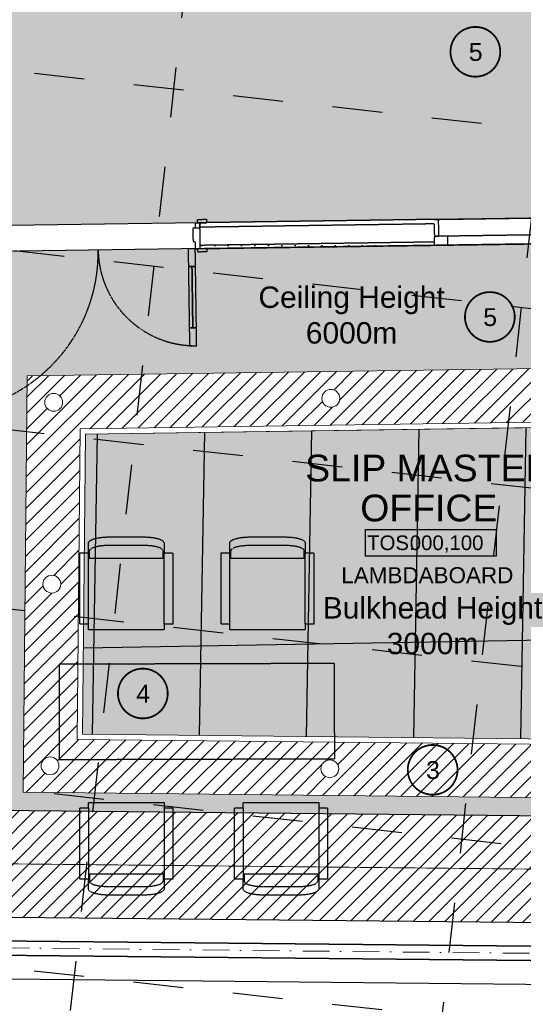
# Model space of a CAD drawing. Header units: millimetres. Extents: x -115474967 to 444143, y -74377 to 241828222.
# Tile 97 of 256: x -22393 to -19572, y 67670 to 73190. Entities that reach past the tile are written whole.
import ezdxf
from ezdxf.enums import TextEntityAlignment as Align

# ---------------------------------------------------------------- set-up
doc = ezdxf.new("R2010")
doc.units = ezdxf.units.MM
doc.header["$MEASUREMENT"] = 0
doc.set_wipeout_variables(frame=1)
for name, pattern in [('( Dashed )', [0.75, 0.5, -0.25]), ('Block C$0$DASHED2', [0.375, 0.25, -0.125]), ('Dashed', [280, 140, -140]), ('Dot & Dashed', [280, 150, -60, 0, -70]), ('PHANTOM', [2.5, 1.25, -0.25, 0.25, -0.25, 0.25, -0.25]), ('Wipeout_Contour', [1000, 0, -1000])]:
    doc.linetypes.add(name, pattern=pattern)
for name, color, linetype in [('0-HACH', 9, 'Continuous'), ('00-1 FloorFinish', 1, 'Continuous'), ('00-1 FloorLevel', 7, 'Continuous'), ('00-2 Roof Lines', 8, 'Dashed'), ('00-2 Windows', 1, 'Continuous'), ('00-3 Elev 01', 7, 'Continuous'), ('00-5 Grid 01', 9, 'PHANTOM'), ('A-DOOR NUMBERS', 7, 'Continuous'), ('MARKETING', 7, 'Continuous')]:
    doc.layers.add(name, color=color, linetype=linetype)
for name, color, linetype, lineweight in [('00-1 Labels', 4, 'Continuous', 35), ('1HATCH', 8, 'Continuous', 0), ('2 Windows', 1, 'Continuous', 25), ('A_WALL LOAD_Pen_No__161', 1, 'Continuous', 5)]:
    doc.layers.add(name, color=color, linetype=linetype, lineweight=lineweight)
doc.layers.add('0_cons_01', color=40, linetype='Continuous', lineweight=0, plot=False)
doc.layers.add('A_WALL LOAD_Pen_No__7', color=7, linetype='Continuous', lineweight=5, true_color=0x3f3f3f)
doc.styles.add('ARIAL', font='arial.ttf')
pattern_1 = [(0, (0, 0), (0, 75), [0, -75])]

# ---------------------------------------------------------------- blocks, each defined once
blk = doc.blocks.new('Room Tags')
at = {"layer": '00-1 FloorLevel', "color": 2}
blk.add_lwpolyline([(-571.3, -75.7), (646.5, -75.7), (646.5, -324.7), (-571.3, -324.7)], close=True, dxfattribs=at)
at = {"layer": '00-1 FloorFinish', "style": 'ARIAL'}
blk.add_attdef('F-FINISH', text='', height=150, dxfattribs=at).set_placement((5.1, -578), align=Align.CENTER)
at = {"layer": '00-1 FloorLevel', "style": 'ARIAL'}
blk.add_text('TOS:', height=136.36, dxfattribs=at).set_placement((-557.4, -200.2), align=Align.MIDDLE_LEFT)
blk.add_attdef('000,000', text='', height=136.4, dxfattribs=at).set_placement((606.9, -200.2), align=Align.MIDDLE_RIGHT)
at = {"layer": '00-1 Labels', "style": 'ARIAL'}
for tag, p in [('ROOM1?', (19, 746.2)), ('ROOM2?', (19, 373.1)), ('ROOM3?', (19, 0))]:
    blk.add_attdef(tag, text='', height=250, dxfattribs=at).set_placement(p, align=Align.CENTER)

msp = doc.modelspace()

# ---------------------------------------------------------------- hatches: boundary and pattern name
at = {"layer": '0-HACH', "ltscale": 5, "transparency": 33554559}
h = msp.add_hatch(dxfattribs=at)
h.set_pattern_fill('ANSI31', color=9, scale=500, angle=180)
h.set_pattern_definition([(225, (-39405.88, 143051.46), (44.194174, -44.194174), [])])
h.paths.add_polyline_path([(-17623.82205, 68109.09464), (-29335.08369, 68228.65933), (-29335.08369, 68827.3176), (-17758.43332, 68710.48372), (-16388.68108, 76083.57888), (-15789.90913, 76016.48629), (-17260.57258, 68105.42865), (-17261.36176, 68105.43662)])
h = msp.add_hatch(dxfattribs=at)
h.set_pattern_fill('ANSI31', color=9, scale=500, angle=1e-13)
h.paths.add_polyline_path([(-19084.56995, 71239.67189), (-22351.21297, 71192.97027), (-22374.40318, 68858.78022), (-17841.30302, 68811.52102), (-17446.51935, 70935.15873)])
h.paths.add_polyline_path([(-17796.29667, 70695.04246), (-18090.18749, 69114.13203), (-22071.43909, 69155.63801), (-22054.13678, 70897.18676), (-19110.09051, 70939.27638)], flags=16)
h.paths.add_polyline_path([(-17831.27441, 70671.03084), (-18115.07594, 69144.39313), (-22041.14268, 69185.32379), (-22024.42916, 70867.60841), (-19112.64256, 70909.23683)], flags=0)
h.paths.add_polyline_path([(-17571.40801, 70815.1006, -1), (-17671.40801, 70815.1006, -1)], flags=16)
h.paths.add_polyline_path([(-17743.57663, 69888.96356, -1), (-17843.57663, 69888.96356, -1)], flags=16)
h.paths.add_polyline_path([(-19147.33023, 71089.47414, -1), (-19047.33023, 71089.47414, -1)], flags=16)
h.paths.add_polyline_path([(-17915.74526, 68962.82652, -1), (-18015.74526, 68962.82652, -1)], flags=16)
h.paths.add_polyline_path([(-19178.95476, 68975.99594, -1), (-19278.95476, 68975.99594, -1)], flags=16)
h.paths.add_polyline_path([(-20700.00255, 71067.27633, -1), (-20600.00255, 71067.27633, -1)], flags=16)
h.paths.add_polyline_path([(-20605.82516, 68990.87157, -1), (-20705.82516, 68990.87157, -1)], flags=16)
h.paths.add_polyline_path([(-22252.67487, 71045.07851, -1), (-22152.67487, 71045.07851, -1)], flags=16)
h.paths.add_polyline_path([(-22162.798, 70026.14381, -1), (-22262.798, 70026.14381, -1)], flags=16)
h.paths.add_polyline_path([(-22172.92113, 69007.20911, -1), (-22272.92113, 69007.20911, -1)], flags=16)
at = {"layer": '00-2 Roof Lines', "linetype": '( Dashed )'}
h = msp.add_hatch(dxfattribs=at)
h.set_pattern_fill('HATCH__GYPSUM', color=256, style=0, pattern_type=2)
h.set_pattern_definition(pattern_1)
h.paths.add_polyline_path([(-21381.75965, 71926.90364), (-21381.47376, 71906.90569), (-20069.40132, 71925.6638), (-20069.68721, 71945.6617)])
at = {"layer": '00-3 Elev 01'}
h = msp.add_hatch(dxfattribs=at)
h.set_pattern_fill('_USER', color=256, scale=1200, angle=1, pattern_type=0)
h.set_pattern_definition([(1, (-22024.4, 70867.6), (-20.94, 1199.82), [])])
h.paths.add_polyline_path([(-22041.14268, 69185.32379), (-18115.07594, 69144.39313), (-17831.27441, 70671.03084), (-19112.64256, 70909.23683), (-22024.42916, 70867.60841)])
h = msp.add_hatch(dxfattribs=at)
h.set_pattern_fill('_USER', color=256, scale=600, angle=269, pattern_type=0)
h.set_pattern_definition([(269, (-26158.7, 70808.1), (599.91, -10.47), [])])
h.paths.add_polyline_path([(-22041.14268, 69185.32379), (-18115.07594, 69144.39313), (-17831.27441, 70671.03084), (-19112.64256, 70909.23683), (-22024.42916, 70867.60841)])
at = {"layer": '1HATCH', "true_color": 0x636466, "transparency": 33554687}
h = msp.add_hatch(dxfattribs=at)
h.set_pattern_fill('AR-SAND', color=251, scale=50, angle=-7e-12)
h.paths.add_polyline_path([(-29335.08369, 74293.70676), (-21969.24099, 73468.08315), (-21610.61115, 76668.69789), (-16388.68108, 76083.57888), (-17194.18315, 71747.72654), (-19012.68703, 72085.78592), (-27333.74475, 71966.82375), (-27333.23062, 68807.1145), (-29335.08369, 68827.3176)])
h = msp.add_hatch(dxfattribs=at)
h.set_pattern_fill('AR-SAND', color=251, scale=50, angle=-7e-12)
h.paths.add_polyline_path([(-17220.68068, 71605.09581), (-19025.02197, 71940.59475), (-23044.39075, 71883.13177), (-23075.28395, 68764.14244), (-17758.43332, 68710.48372)])
h.paths.add_polyline_path([(-17841.30302, 68811.52102), (-22374.40318, 68858.78022), (-22351.21297, 71192.97027), (-19084.56995, 71239.67189), (-17446.51935, 70935.15873)], flags=16)
h.paths.add_polyline_path([(-18090.18749, 69114.13203), (-22071.43909, 69155.63801), (-22054.13678, 70897.18676), (-19110.09051, 70939.27638), (-17796.29667, 70695.04246)], flags=0)
h = msp.add_hatch(dxfattribs=at)
h.set_pattern_fill('BOX', color=251, scale=50, angle=269)
h.paths.add_polyline_path([(-22041.14268, 69185.32379), (-18115.07594, 69144.39313), (-17831.27441, 70671.03084), (-19112.64256, 70909.23683), (-22024.42916, 70867.60841)])
at = {"layer": 'A_WALL LOAD_Pen_No__7', "linetype": 'Continuous', "lineweight": 5, "true_color": 0x3f3f3f}
h = msp.add_hatch(dxfattribs=at)
h.set_pattern_fill('HATCH__GYPSUM', color=250, style=0, pattern_type=2)
h.set_pattern_definition(pattern_1)
h.paths.add_polyline_path([(-21383.54657, 72051.89086), (-21383.18921, 72026.89342), (-20071.11675, 72045.65152), (-20071.47418, 72070.64896)])
h = msp.add_hatch(dxfattribs=at)
h.set_pattern_fill('HATCH__GYPSUM', color=250, style=0, pattern_type=2)
h.set_pattern_definition(pattern_1)
h.paths.add_polyline_path([(-20071.47413, 72070.64895), (-20071.11675, 72045.6515), (-20070.1161, 71975.65865), (-20045.11866, 71976.01603), (-20046.47669, 72071.00632)])

# ---------------------------------------------------------------- linework, layer by layer
at = {"layer": '0-HACH', "color": 9, "linetype": 'Block C$0$DASHED2', "ltscale": 5, "transparency": 33554559, "const_width": 5}
msp.add_lwpolyline([(-16089.77027, 76050.08583), (-17509.50295, 68407.95618), (-29335.08369, 68527.30233)], dxfattribs=at)
at = {"layer": '00-2 Roof Lines', "ltscale": 2}
for p, q in [((-22420.13241, 64852.1816), (-21007.15753, 77462.3224)), ((-20360.79977, 64621.43197), (-18947.82488, 77231.57277)), ((-46241.29359, 75571.42374), (-15351.30392, 72110.17931)), ((-46352.64741, 74577.64292), (-15462.65774, 71116.39848)), ((-46464.00123, 73583.86209), (-15574.01156, 70122.61766)), ((-46575.35505, 72590.08127), (-15685.36538, 69128.83684)), ((-46686.70887, 71596.30045), (-15796.7192, 68135.05601)), ((-46798.06269, 70602.51962), (-15908.07302, 67141.27519))]:
    msp.add_line(p, q, dxfattribs=at)
at = {"layer": '00-2 Roof Lines', "linetype": '( Dashed )'}
for p, q in [((-21408.54401, 72051.5335), (-21383.54657, 72051.89088)), ((-21408.11516, 72021.53657), (-21408.54401, 72051.5335)), ((-21396.81685, 72070.7031), (-21346.82195, 72071.41785)), ((-21396.54524, 72051.70504), (-21396.81685, 72070.7031)), ((-21346.55035, 72052.41979), (-21396.54524, 72051.70504)), ((-21383.54657, 72051.89088), (-21346.55035, 72052.41979)), ((-21383.54657, 72051.89088), (-21346.55035, 72052.41979)), ((-21383.54657, 72051.89088), (-21346.55035, 72052.41979)), ((-21383.54657, 72051.89088), (-21383.11772, 72021.89394)), ((-21383.18919, 72026.89343), (-21383.54657, 72051.89088)), ((-21383.18919, 72026.89343), (-21383.54657, 72051.89088)), ((-21383.18919, 72026.89343), (-21383.54657, 72051.89088)), ((-20071.11678, 72045.6515), (-21383.18917, 72026.89345)), ((-21346.82195, 72071.41785), (-21346.55035, 72052.41979)), ((-20071.47413, 72070.64895), (-20046.47669, 72071.00632)), ((-20071.47413, 72070.64895), (-20046.47669, 72071.00632)), ((-20071.11675, 72045.6515), (-20070.1161, 71975.65865)), ((-20046.47669, 72071.00632), (-19096.57376, 72084.58663)), ((-20045.11866, 71976.01603), (-20046.47669, 72071.00632)), ((-20045.11866, 71976.01603), (-20046.47669, 72071.00632)), ((-21383.11772, 72021.89394), (-21423.11363, 72021.32214)), ((-21423.11363, 72021.32214), (-21422.0415, 71946.3298)), ((-21383.11772, 72021.89394), (-21408.11516, 72021.53657)), ((-21383.11772, 72021.89394), (-21383.18919, 72026.89343)), ((-21383.11772, 72021.89394), (-21383.18919, 72026.89343)), ((-21383.11772, 72021.89394), (-21383.18919, 72026.89343)), ((-21381.47378, 71906.90569), (-21383.11772, 72021.89394)), ((-21381.75969, 71926.90365), (-21383.11772, 72021.89394)), ((-21381.75969, 71926.90365), (-21383.11772, 72021.89394)), ((-21381.75969, 71926.90365), (-21383.11772, 72021.89394)), ((-19145.21062, 71988.88158), (-19995.12376, 71976.73078)), ((-21422.0415, 71946.3298), (-21410.04273, 71946.50134)), ((-21410.04273, 71946.50134), (-21409.47092, 71906.50543)), ((-21381.47378, 71906.90569), (-21381.75969, 71926.90365)), ((-21381.47378, 71906.90569), (-21381.75969, 71926.90365)), ((-21381.47378, 71906.90569), (-21381.75969, 71926.90365)), ((-21381.75967, 71926.90363), (-20069.68725, 71945.6617)), ((-19995.12376, 71976.73078), (-20070.1161, 71975.65865)), ((-20070.1161, 71975.65865), (-20045.11866, 71976.01603)), ((-20069.68725, 71945.66172), (-20070.1161, 71975.65865)), ((-20069.68725, 71945.66172), (-20070.1161, 71975.65865)), ((-20069.68725, 71945.66172), (-20070.1161, 71975.65865)), ((-20069.40135, 71925.66376), (-20069.68725, 71945.66172)), ((-20069.40135, 71925.66376), (-20069.68725, 71945.66172)), ((-20069.40135, 71925.66376), (-20069.68725, 71945.66172)), ((-20069.40135, 71925.66376), (-19069.50353, 71939.95882)), ((-20069.40135, 71925.66376), (-19994.40901, 71926.73589)), ((-19994.40901, 71926.73589), (-19995.12376, 71976.73078)), ((-19994.40901, 71926.73589), (-19144.49586, 71938.88669)), ((-21409.47092, 71906.50543), (-21449.46684, 71905.93363)), ((-21449.46684, 71905.93363), (-21448.03733, 71805.94385)), ((-21409.47092, 71906.50543), (-21381.47378, 71906.90569)), ((-21408.04142, 71806.51565), (-21409.47092, 71906.50543)), ((-21394.47246, 71906.71986), (-21344.47756, 71907.43461)), ((-21394.20085, 71887.7218), (-21394.47246, 71906.71986)), ((-21344.20596, 71888.43655), (-21394.20085, 71887.7218)), ((-21381.47378, 71906.90569), (-21344.47756, 71907.43461)), ((-21381.47378, 71906.90569), (-21344.47756, 71907.43461)), ((-21381.47378, 71906.90569), (-21344.47756, 71907.43461)), ((-21344.47756, 71907.43461), (-21344.20596, 71888.43655)), ((-21448.03733, 71805.94385), (-21408.04142, 71806.51565)), ((-21423.12187, 71462.2649), (-21428.03937, 71806.22975)), ((-21403.12392, 71462.5508), (-21443.11983, 71461.979)), ((-21443.11983, 71461.979), (-21441.69032, 71361.98922)), ((-21401.69441, 71362.56102), (-21403.12392, 71462.5508)), ((-21441.69032, 71361.98922), (-21401.69441, 71362.56102)), ((-21699.67898, 70242.55298), (-21892.27158, 70242.55298)), ((-20908.61483, 70242.55298), (-21101.20742, 70242.55298)), ((-22007.82713, 69801.75298), (-22007.82713, 70201.75298)), ((-21584.12343, 70170.55298), (-22007.82713, 70170.55298)), ((-22002.04935, 70170.55298), (-22002.04935, 70212.55298)), ((-21589.90121, 70170.55298), (-21589.90121, 70212.55298)), ((-21584.12343, 69801.75298), (-21584.12343, 70201.75298)), ((-21216.76298, 69801.75298), (-21216.76298, 70201.75298)), ((-20793.05928, 70170.55298), (-21216.76298, 70170.55298)), ((-21210.9852, 70170.55298), (-21210.9852, 70212.55298)), ((-20798.83705, 70170.55298), (-20798.83705, 70212.55298)), ((-20793.05928, 69801.75298), (-20793.05928, 70201.75298)), ((-20629.74513, 69581.11788), (-22172.82943, 69576.69455)), ((-22172.82943, 69576.69455), (-22171.29912, 69042.84254)), ((-20628.21481, 69047.26586), (-20629.74513, 69581.11788)), ((-22171.29912, 69042.84254), (-20628.21481, 69047.26586)), ((-22007.82713, 68771.39898), (-22007.82713, 68371.39898)), ((-21584.12343, 68771.39898), (-21584.12343, 68371.39898)), ((-21141.42354, 68771.39898), (-21141.42354, 68371.39898)), ((-20717.71983, 68771.39898), (-20717.71983, 68371.39898)), ((-22007.82713, 68402.59898), (-21584.12343, 68402.59898)), ((-22002.04935, 68402.59898), (-22002.04935, 68360.59898)), ((-21589.90121, 68402.59898), (-21589.90121, 68360.59898)), ((-21141.42354, 68402.59898), (-20717.71983, 68402.59898)), ((-21135.64576, 68402.59898), (-21135.64576, 68360.59898)), ((-20723.49761, 68402.59898), (-20723.49761, 68360.59898)), ((-21892.27158, 68330.59898), (-21699.67898, 68330.59898)), ((-21025.86798, 68330.59898), (-20833.27539, 68330.59898))]:
    msp.add_line(p, q, dxfattribs=at)
for points in [[(-20071.47408, 72070.64895), (-21383.54657, 72051.89088)], [(-21381.47382, 71906.90569), (-20069.4014, 71925.66376)]]:
    msp.add_lwpolyline(points, dxfattribs=at)
for points in [[(-21423.12187, 71462.2649), (-21428.03937, 71806.22975), (-21448.03733, 71805.94385), (-21443.11983, 71461.979)], [(-21403.12392, 71462.5508), (-21408.04142, 71806.51565), (-21428.03937, 71806.22975), (-21423.12187, 71462.2649)]]:
    msp.add_lwpolyline(points, close=True, dxfattribs=at)
at = {"layer": '00-2 Roof Lines', "linetype": '( Dashed )', "flags": 128}
for points in [[(-21892.0846, 70290.55298), (-21699.86596, 70290.55298), (-21680.35944, 70290.09151), (-21661.62691, 70288.73423), (-21644.05057, 70286.51797), (-21628.16448, 70283.51006), (-21627.55382, 70283.36148), (-21613.72357, 70279.62167), (-21602.50502, 70275.28926), (-21601.74678, 70274.90274), (-21593.41632, 70270.07197), (-21592.68857, 70269.49451), (-21587.5519, 70264.3107), (-21586.91193, 70263.56767), (-21586.41412, 70262.71691), (-21586.0736, 70261.78425), (-21584.3203, 70256.36519), (-21584.14541, 70255.37281), (-21584.12343, 70254.86817), (-21584.12343, 70201.81748), (-21535.97528, 70201.81748), (-21535.97528, 69801.81748), (-21584.12343, 69801.81748), (-21584.12343, 69770.55298), (-22007.82713, 69770.55298), (-22007.82713, 69801.81748), (-22055.97528, 69801.81748), (-22055.97528, 70201.81748), (-22007.82713, 70201.81748), (-22007.82713, 70254.86817), (-22007.80515, 70255.37281), (-22007.63026, 70256.36519), (-22005.87696, 70261.78425), (-22005.53644, 70262.71691), (-22005.03863, 70263.56767), (-22004.39865, 70264.3107), (-21999.26199, 70269.49451), (-21998.53424, 70270.07197), (-21990.20378, 70274.90274), (-21989.44554, 70275.28926), (-21978.22699, 70279.62167), (-21964.39674, 70283.36148), (-21963.78608, 70283.51006), (-21947.89999, 70286.51797), (-21930.32365, 70288.73423), (-21911.59112, 70290.09151)], [(-21101.02045, 70290.55298), (-20908.8018, 70290.55298), (-20889.29529, 70290.09151), (-20870.56276, 70288.73423), (-20852.98642, 70286.51797), (-20837.10033, 70283.51006), (-20836.48967, 70283.36148), (-20822.65941, 70279.62167), (-20811.44087, 70275.28926), (-20810.68263, 70274.90274), (-20802.35217, 70270.07197), (-20801.62442, 70269.49451), (-20796.48775, 70264.3107), (-20795.84778, 70263.56767), (-20795.34997, 70262.71691), (-20795.00945, 70261.78425), (-20793.25615, 70256.36519), (-20793.08126, 70255.37281), (-20793.05928, 70254.86817), (-20793.05928, 70201.81748), (-20744.91113, 70201.81748), (-20744.91113, 69801.81748), (-20793.05928, 69801.81748), (-20793.05928, 69770.55298), (-21216.76298, 69770.55298), (-21216.76298, 69801.81748), (-21264.91113, 69801.81748), (-21264.91113, 70201.81748), (-21216.76298, 70201.81748), (-21216.76298, 70254.86817), (-21216.74099, 70255.37281), (-21216.56611, 70256.36519), (-21214.81281, 70261.78425), (-21214.47229, 70262.71691), (-21213.97447, 70263.56767), (-21213.3345, 70264.3107), (-21208.19784, 70269.49451), (-21207.47009, 70270.07197), (-21199.13962, 70274.90274), (-21198.38139, 70275.28926), (-21187.16284, 70279.62167), (-21173.33258, 70283.36148), (-21172.72193, 70283.51006), (-21156.83583, 70286.51797), (-21139.2595, 70288.73423), (-21120.52697, 70290.09151)], [(-21699.86596, 68282.59898), (-21892.0846, 68282.59898), (-21911.59112, 68283.06046), (-21930.32365, 68284.41774), (-21947.89999, 68286.634), (-21963.78608, 68289.6419), (-21964.39674, 68289.79048), (-21978.22699, 68293.5303), (-21989.44554, 68297.86271), (-21990.20378, 68298.24923), (-21998.53424, 68303.08), (-21999.26199, 68303.65746), (-22004.39865, 68308.84126), (-22005.03863, 68309.58429), (-22005.53644, 68310.43506), (-22005.87696, 68311.36772), (-22007.63026, 68316.78678), (-22007.80515, 68317.77916), (-22007.82713, 68318.28379), (-22007.82713, 68371.33448), (-22055.97528, 68371.33448), (-22055.97528, 68771.33448), (-22007.82713, 68771.33448), (-22007.82713, 68802.59898), (-21584.12343, 68802.59898), (-21584.12343, 68771.33448), (-21535.97528, 68771.33448), (-21535.97528, 68371.33448), (-21584.12343, 68371.33448), (-21584.12343, 68318.28379), (-21584.14541, 68317.77916), (-21584.3203, 68316.78678), (-21586.0736, 68311.36772), (-21586.41412, 68310.43506), (-21586.91193, 68309.58429), (-21587.5519, 68308.84126), (-21592.68857, 68303.65746), (-21593.41632, 68303.08), (-21601.74678, 68298.24923), (-21602.50502, 68297.86271), (-21613.72357, 68293.5303), (-21627.55382, 68289.79048), (-21628.16448, 68289.6419), (-21644.05057, 68286.634), (-21661.62691, 68284.41774), (-21680.35944, 68283.06046)], [(-20833.46236, 68282.59898), (-21025.68101, 68282.59898), (-21045.18752, 68283.06046), (-21063.92005, 68284.41774), (-21081.49639, 68286.634), (-21097.38248, 68289.6419), (-21097.99314, 68289.79048), (-21111.8234, 68293.5303), (-21123.04195, 68297.86271), (-21123.80018, 68298.24923), (-21132.13064, 68303.08), (-21132.85839, 68303.65746), (-21137.99506, 68308.84126), (-21138.63503, 68309.58429), (-21139.13284, 68310.43506), (-21139.47336, 68311.36772), (-21141.22666, 68316.78678), (-21141.40155, 68317.77916), (-21141.42354, 68318.28379), (-21141.42354, 68371.33448), (-21189.57168, 68371.33448), (-21189.57168, 68771.33448), (-21141.42354, 68771.33448), (-21141.42354, 68802.59898), (-20717.71983, 68802.59898), (-20717.71983, 68771.33448), (-20669.57168, 68771.33448), (-20669.57168, 68371.33448), (-20717.71983, 68371.33448), (-20717.71983, 68318.28379), (-20717.74182, 68317.77916), (-20717.91671, 68316.78678), (-20719.67, 68311.36772), (-20720.01053, 68310.43506), (-20720.50834, 68309.58429), (-20721.14831, 68308.84126), (-20726.28497, 68303.65746), (-20727.01273, 68303.08), (-20735.34319, 68298.24923), (-20736.10142, 68297.86271), (-20747.31997, 68293.5303), (-20761.15023, 68289.79048), (-20761.76088, 68289.6419), (-20777.64698, 68286.634), (-20795.22331, 68284.41774), (-20813.95584, 68283.06046)]]:
    msp.add_lwpolyline(points, close=True, dxfattribs=at)
at = {"layer": '00-2 Roof Lines', "linetype": '( Dashed )'}
for centre, radius, start, end in [((-22853.32338, 71885.86337), 900, 270.81907444, 0.81907444), ((-21409.47092, 71906.50543), 544, 180.81907444, 270.81907444)]:
    msp.add_arc(centre, radius, start, end, dxfattribs=at)
for centre, start_param, end_param in [((-21892.27158, 70212.55298), 1.5707963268, 3.1415926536), ((-21699.67898, 70212.55298), 0, 1.5707963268), ((-21101.20742, 70212.55298), 1.5707963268, 3.1415926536), ((-20908.61483, 70212.55298), 0, 1.5707963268), ((-21892.27158, 68360.59898), 3.1415926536, 4.7123889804), ((-21699.67898, 68360.59898), 4.7123889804, 6.2831853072), ((-21025.86798, 68360.59898), 3.1415926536, 4.7123889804), ((-20833.27539, 68360.59898), 4.7123889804, 6.2831853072)]:
    msp.add_ellipse(centre, major_axis=(109.77778, 0), ratio=0.2732793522, start_param=start_param, end_param=end_param, dxfattribs=at)
at = {"layer": '00-2 Windows'}
for points in [[(-23002.16414, 67818.35638), (-17384.78247, 67761.66463), (-17381.30083, 68106.64707), (-22998.68251, 68163.33881)], [(-22920.02373, 68030.03822), (-17462.63391, 67974.96115), (-17462.63391, 67974.96115), (-22920.02373, 68030.03822)], [(-17463.44124, 67894.96522), (-22920.83107, 67950.0423), (-22920.83107, 67950.0423), (-17463.44124, 67894.96522)]]:
    msp.add_lwpolyline(points, close=True, dxfattribs=at)
at = {"layer": '00-3 Elev 01'}
for points in [[(-29335.08369, 74293.70676), (-21969.24099, 73468.08315), (-21610.61115, 76668.69789), (-16388.68108, 76083.57888), (-17194.18315, 71747.72654), (-19012.68703, 72085.78592), (-27333.74475, 71966.82375), (-27333.23062, 68807.1145), (-29335.08369, 68827.3176)], [(-23075.28395, 68764.14244), (-17758.43332, 68710.48372), (-17220.68068, 71605.09581), (-19025.02197, 71940.59475), (-23044.39075, 71883.13177)]]:
    msp.add_lwpolyline(points, close=True, dxfattribs=at)
at = {"layer": '00-5 Grid 01', "linetype": 'Dot & Dashed', "lineweight": 5}
msp.add_line((-62259.38419, 68393.3098), (-8068.64555, 67838.92414), dxfattribs=at)
at = {"layer": '0_cons_01'}
for q in [(-19112.64256, 70909.23683), (-22041.14268, 69185.32379)]:
    msp.add_line((-22024.42916, 70867.60841), q, dxfattribs=at)
msp.add_lwpolyline([(-23044.39075, 71883.13177), (-19025.02197, 71940.59475), (-17220.68068, 71605.09581), (-17758.43332, 68710.48372), (-23075.28395, 68764.14244)], close=True, dxfattribs=at)
at = {"layer": '2 Windows', "linetype": 'Block C$0$DASHED2', "ltscale": 25, "const_width": 10}
for points in [[(-19979.8814, 73010.30274, -0.4198727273), (-19837.74905, 73149.72046, -0.4156451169), (-19701.03483, 73006.93299, -0.4067331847), (-19840.2371, 72870.85923, -0.4146350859), (-19979.8814, 73010.30274)], [(-19898.77579, 71523.86118, -0.4198727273), (-19756.64343, 71663.27891, -0.4156451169), (-19619.92921, 71520.49143, -0.4067331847), (-19759.13149, 71384.41768, -0.4146350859), (-19898.77579, 71523.86118)], [(-21842.68871, 69412.78201, -0.4198727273), (-21700.55635, 69552.19974, -0.4156451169), (-21563.84213, 69409.41226, -0.4067331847), (-21703.04441, 69273.3385, -0.4146350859), (-21842.68871, 69412.78201)], [(-20219.11782, 68984.84012, -0.4198727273), (-20076.98547, 69124.25784, -0.4156451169), (-19940.27125, 68981.47037, -0.4067331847), (-20079.47352, 68845.39661, -0.4146350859), (-20219.11782, 68984.84012)]]:
    msp.add_lwpolyline(points, format="xyb", dxfattribs=at)
at = {"layer": 'A_WALL LOAD_Pen_No__161', "color": 1, "lineweight": 5}
for points in [[(-22374.40318, 68858.78022), (-17841.30302, 68811.52102), (-17446.51935, 70935.15873), (-19084.56995, 71239.67189), (-22351.21297, 71192.97027)], [(-22374.40318, 68858.78022), (-17841.30302, 68811.52102), (-17446.51935, 70935.15873), (-19084.56995, 71239.67189), (-22351.21297, 71192.97027)], [(-22071.43909, 69155.63801), (-18090.18749, 69114.13203), (-17796.29667, 70695.04246), (-19110.09051, 70939.27638), (-22054.13678, 70897.18676)], [(-22071.43909, 69155.63801), (-18090.18749, 69114.13203), (-17796.29667, 70695.04246), (-19110.09051, 70939.27638), (-22054.13678, 70897.18676)], [(-22041.14268, 69185.32379), (-18115.07594, 69144.39313), (-17831.27441, 70671.03084), (-19112.64256, 70909.23683), (-22024.42916, 70867.60841)]]:
    msp.add_lwpolyline(points, close=True, dxfattribs=at)
for centre in [(-20650.00255, 71067.27633), (-22202.67487, 71045.07851), (-22212.798, 70026.14381), (-22222.92113, 69007.20911), (-20655.82516, 68990.87157)]:
    msp.add_circle(centre, 50, dxfattribs=at)

# ---------------------------------------------------------------- block references
ref = msp.add_blockref('Room Tags', (-20112.56365, 70377.88964), dxfattribs=dict(xscale=0.6000000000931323, yscale=0.6000000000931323, zscale=0.6000000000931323))
ref.add_attrib('ROOM2?', 'SLIP MASTER', dxfattribs={"layer": '00-1 Labels', "height": 150, "style": 'ARIAL'}).set_placement((-20101.16365, 70601.75143), align=Align.CENTER)
ref.add_attrib('ROOM3?', 'OFFICE', dxfattribs={"layer": '00-1 Labels', "height": 150, "style": 'ARIAL'}).set_placement((-20101.16365, 70377.88964), align=Align.CENTER)
ref.add_attrib('000,000', '000,100', dxfattribs={"layer": '00-1 FloorLevel', "height": 81.818182, "style": 'ARIAL'}).set_placement((-19794.92769, 70257.78389), align=Align.MIDDLE_RIGHT)
ref.add_attrib('F-FINISH', 'LAMBDABOARD', dxfattribs={"layer": '00-1 FloorFinish', "height": 90, "style": 'ARIAL'}).set_placement((-20109.51513, 70031.09012), align=Align.CENTER)

# ---------------------------------------------------------------- texts
at = {"layer": 'A-DOOR NUMBERS', "color": 1, "width": 1949.9798819, "attachment_point": 1, "style": 'ARIAL'}
for s, insert, char_height in [('5', (-19877.48176, 73059.37423), 100), ('\\pxqc;Ceiling Height\\P6000m', (-21508.78054, 71694.59726), 120), ('5', (-19796.37615, 71572.93267), 100), ('\\pxqc;Bulkhead Height\\P3000m', (-21055.33843, 69953.12864), 120), ('4', (-21740.28907, 69461.8535), 100), ('3', (-20116.71818, 69033.91161), 100)]:
    msp.add_mtext(s, dxfattribs=dict(at, insert=insert, char_height=char_height))

# ---------------------------------------------------------------- next in the draw order: wipeouts: each hides what was drawn before it
at = {"color": 254, "linetype": 'Wipeout_Contour', "lineweight": 0, "ltscale": 422600.777373}
msp.add_wipeout([(-26232.43325, 67412.6694), (-26240.74883, 67192.82661), (-17200.19894, 66851.66901), (-17062.50394, 67755.46591), (-17274.07621, 67762.24523), (-17402.97646, 67078.69407)], dxfattribs=at).dxf.layer = 'MARKETING'

# ---------------------------------------------------------------- next in the draw order: hatches: boundary and pattern name
at = {"layer": '1HATCH', "true_color": 0x636466, "transparency": 33554687}
h = msp.add_hatch(dxfattribs=at)
h.set_pattern_fill('AR-SAND', color=251, scale=50)
h.set_pattern_definition([(37.5, (4361.576, -29726.68), (-3.14967, 96.34119), [0, -76, 0, -85, 0, -81.25]), (7.5, (4361.58, -29726.68), (88.48884, 141.1073), [0, -41, 0, -68.5, 0, -26.25]), (327.5, (4300.076, -29726.68), (155.70709, 0.28295), [0, -25, 0, -90, 0, -117.5]), (317.5, (4300.08, -29726.68), (150.30633, 43.88378), [0, -12.5, 0, -59, 0, -67.5])])
h.paths.add_polyline_path([(-29335.08369, 74293.70676), (-21969.24099, 73468.08315), (-21610.61115, 76668.69789), (-16388.68108, 76083.57888), (-17194.18315, 71747.72654), (-19012.68703, 72085.78592), (-27333.74475, 71966.82375), (-27333.23062, 68807.1145), (-29335.08369, 68827.3176)])
h.paths.add_polyline_path([(-12770.63958, 44051.04789), (-12584.1998, 45714.94148), (-16161.8103, 46115.81381), (-16348.31916, 44451.30368)])

doc.saveas('drawing.dxf')
